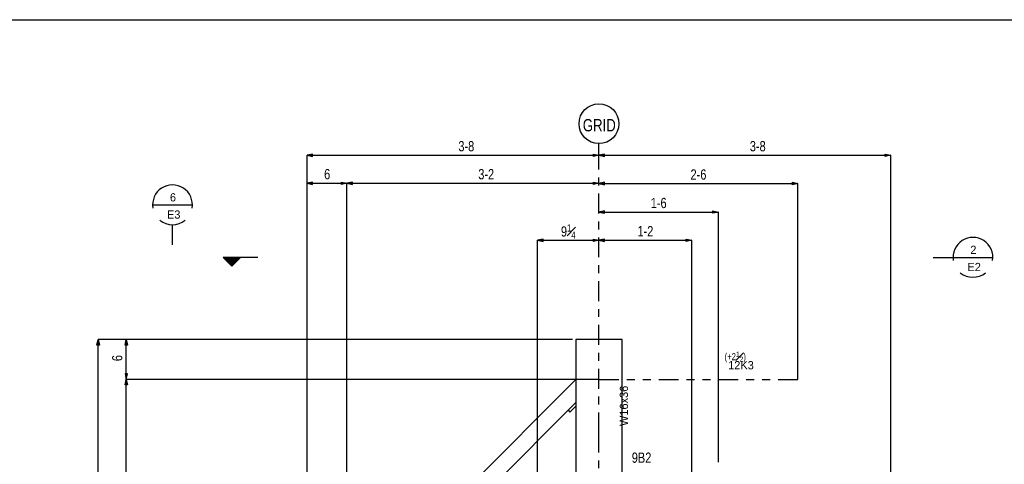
# Model space of a CAD drawing. Header units: inches. Extents: x -17.2 to 17.5, y -11.2 to 11.2.
# Tile 12 of 13: x -1.5 to 10.9, y 5.7 to 11.2. Entities that reach past the tile are written whole.
import ezdxf
from ezdxf.enums import TextEntityAlignment as Align

# ---------------------------------------------------------------- set-up
doc = ezdxf.new("R2010")
doc.units = ezdxf.units.IN
doc.header["$LTSCALE"] = 2.5
doc.header["$MEASUREMENT"] = 0
doc.linetypes.add('SDS2_7', pattern=[0.175, 0.1, -0.025, 0.025, -0.025])
doc.linetypes.add('SDS2_8', pattern=[0.2, 0.1, -0.02, 0.02, -0.02, 0.02, -0.02])
doc.layers.add('Layer_0', color=7, linetype='Continuous')
doc.styles.add('MTextWidth', font='txt', dxfattribs={"width": 0.8, "height": 0.2})

msp = doc.modelspace()

# ---------------------------------------------------------------- linework, layer by layer
at = {"color": 1, "linetype": 'Continuous'}
for p, q in [((5.823, 9.547), (5.823, 9.693)), ((2.225, 9.562), (2.156, 9.547)), ((2.156, 9.195), (2.156, 9.547)), ((2.156, 9.547), (2.225, 9.532)), ((2.156, 9.547), (5.823, 9.547)), ((2.225, 9.532), (2.225, 9.562)), ((5.754, 9.532), (5.754, 9.562)), ((5.754, 9.562), (5.823, 9.547)), ((5.823, 9.547), (5.754, 9.532)), ((5.892, 9.562), (5.823, 9.547)), ((5.823, 9.505), (5.823, 9.547)), ((5.823, 9.547), (5.892, 9.532)), ((5.823, 9.547), (9.489, 9.547)), ((5.823, 9.505), (5.823, 9.547)), ((5.892, 9.532), (5.892, 9.562)), ((9.42, 9.532), (9.42, 9.562)), ((9.42, 9.562), (9.489, 9.547)), ((9.489, 9.547), (9.42, 9.532)), ((9.489, 3.9), (9.489, 9.547)), ((2.225, 9.211), (2.156, 9.197)), ((2.156, 3.839), (2.156, 9.197)), ((2.156, 9.197), (2.225, 9.182)), ((2.156, 9.197), (2.656, 9.197)), ((2.225, 9.182), (2.225, 9.211)), ((2.587, 9.182), (2.587, 9.211)), ((2.587, 9.211), (2.656, 9.197)), ((2.656, 9.197), (2.587, 9.182)), ((2.725, 9.211), (2.656, 9.197)), ((2.656, 3.567), (2.656, 9.197)), ((2.656, 9.197), (2.725, 9.182)), ((2.656, 9.197), (5.823, 9.197)), ((2.656, 9.193), (2.656, 9.197)), ((2.725, 9.182), (2.725, 9.211)), ((5.754, 9.182), (5.754, 9.211)), ((5.754, 9.211), (5.823, 9.197)), ((5.823, 9.197), (5.754, 9.182)), ((5.892, 9.208), (5.823, 9.193)), ((5.823, 9.193), (5.823, 9.197)), ((5.823, 9.197), (5.823, 9.193)), ((5.823, 9.193), (5.892, 9.178)), ((5.823, 9.193), (8.323, 9.193)), ((5.892, 9.178), (5.892, 9.208)), ((8.254, 9.178), (8.254, 9.208)), ((8.254, 9.208), (8.323, 9.193)), ((8.323, 9.193), (8.254, 9.178)), ((8.323, 6.734), (8.323, 9.193)), ((0.214, 8.925), (0.714, 8.925)), ((5.892, 8.85), (5.823, 8.835)), ((5.823, 8.835), (5.823, 8.835)), ((5.823, 8.835), (5.892, 8.82)), ((5.823, 8.835), (7.323, 8.835)), ((5.892, 8.82), (5.892, 8.85)), ((7.254, 8.82), (7.254, 8.85)), ((7.254, 8.85), (7.323, 8.835)), ((7.323, 8.835), (7.254, 8.82)), ((7.323, 5.693), (7.323, 8.835)), ((0.464, 8.425), (0.464, 8.675)), ((5.121, 8.495), (5.052, 8.481)), ((5.052, 3.869), (5.052, 8.481)), ((5.052, 8.481), (5.121, 8.466)), ((5.052, 8.481), (5.823, 8.481)), ((5.121, 8.466), (5.121, 8.495)), ((5.754, 8.466), (5.754, 8.495)), ((5.754, 8.495), (5.823, 8.481)), ((5.823, 8.481), (5.754, 8.466)), ((5.892, 8.495), (5.823, 8.481)), ((5.823, 8.481), (5.823, 8.481)), ((5.823, 8.481), (5.892, 8.466)), ((5.823, 8.481), (6.989, 8.481)), ((5.823, 8.481), (5.823, 8.481)), ((5.892, 8.466), (5.892, 8.495)), ((6.92, 8.466), (6.92, 8.495)), ((6.92, 8.495), (6.989, 8.481)), ((6.989, 8.481), (6.92, 8.466)), ((6.989, 3.881), (6.989, 8.481)), ((1.1, 8.264), (1.209, 8.155)), ((1.537, 8.264), (1.1, 8.264)), ((1.301, 8.25), (1.117, 8.25)), ((1.283, 8.232), (1.135, 8.232)), ((1.266, 8.215), (1.152, 8.215)), ((1.248, 8.197), (1.17, 8.197)), ((1.231, 8.18), (1.187, 8.18)), ((1.209, 8.155), (1.318, 8.264)), ((10.022, 8.266), (10.272, 8.266)), ((10.272, 8.266), (10.772, 8.266)), ((1.213, 8.162), (1.205, 8.162)), ((-0.485, 7.165), (-0.47, 7.234)), ((-0.47, 3.567), (-0.47, 7.234)), ((-0.47, 7.234), (-0.455, 7.165)), ((-0.116, 7.234), (-0.47, 7.234)), ((-0.131, 7.165), (-0.116, 7.234)), ((-0.116, 6.734), (-0.116, 7.234)), ((-0.116, 7.234), (-0.101, 7.165)), ((5.49, 7.234), (-0.116, 7.234)), ((-0.455, 7.165), (-0.485, 7.165)), ((-0.101, 7.165), (-0.131, 7.165)), ((-0.101, 6.803), (-0.131, 6.803)), ((-0.131, 6.803), (-0.116, 6.734)), ((-0.131, 6.665), (-0.116, 6.734)), ((-0.116, 6.734), (-0.101, 6.803)), ((5.823, 6.734), (-0.116, 6.734)), ((-0.116, 3.567), (-0.116, 6.734)), ((-0.116, 6.734), (-0.101, 6.665)), ((5.823, 6.734), (-0.116, 6.734)), ((-0.101, 6.665), (-0.131, 6.665))]:
    msp.add_line(p, q, dxfattribs=at)
at = {"color": 1, "linetype": 'SDS2_7'}
msp.add_line((5.823, 6.067), (5.823, 9.547), dxfattribs=at)
at = {"color": 2, "linetype": 'Continuous'}
for p, q in [((1.108, 8.259), (1.31, 8.259)), ((1.126, 8.241), (1.292, 8.241)), ((1.143, 8.224), (1.275, 8.224)), ((1.161, 8.206), (1.257, 8.206)), ((1.178, 8.189), (1.24, 8.189)), ((1.222, 8.171), (1.196, 8.171))]:
    msp.add_line(p, q, dxfattribs=at)
at = {"color": 1, "linetype": 'Continuous'}
msp.add_circle((5.823, 9.944), 0.25, dxfattribs=at)
for centre, start, end in [((0.464, 8.925), 350.858, 189.142), ((0.464, 8.925), 230.5163, 309.4837), ((10.522, 8.266), 350.858, 189.142), ((10.522, 8.266), 230.5163, 309.4837)]:
    msp.add_arc(centre, 0.25, start, end, dxfattribs=at)
at = {"layer": 'Layer_0', "color": 2, "linetype": 'Continuous'}
for p, q in [((-17.25, 11.25), (17.25, 11.25)), ((6.114, 7.234), (5.531, 7.234)), ((5.531, 7.234), (5.531, 4.057)), ((6.114, 4.057), (6.114, 7.234)), ((5.525, 6.722), (2.6, 3.797)), ((5.531, 6.716), (5.525, 6.722)), ((2.886, 3.797), (5.531, 6.442)), ((5.531, 6.442), (5.435, 6.346)), ((5.435, 6.346), (5.457, 6.324)), ((5.457, 6.324), (5.531, 6.398))]:
    msp.add_line(p, q, dxfattribs=at)
at = {"layer": 'Layer_0', "color": 1, "linetype": 'SDS2_8'}
for p, q in [((5.823, 6.734), (8.323, 6.734)), ((5.823, 3.567), (5.823, 6.067))]:
    msp.add_line(p, q, dxfattribs=at)
at = {"layer": 'Layer_0', "color": 1, "linetype": 'Continuous'}
for p, q in [((5.531, 6.398), (5.528, 6.395)), ((5.528, 6.395), (5.531, 6.391))]:
    msp.add_line(p, q, dxfattribs=at)

# ---------------------------------------------------------------- texts
at = {"color": 2, "linetype": 'Continuous', "width": 0.8}
for s, height, p in [('GRID', 0.1548, (5.827, 9.848)), ('3-8', 0.129, (4.156, 9.597)), ('3-8', 0.129, (7.818, 9.597)), ('6', 0.129, (2.408, 9.246)), ('3-2', 0.129, (4.406, 9.246)), ('2-6', 0.129, (7.073, 9.242)), ('1-6', 0.129, (6.573, 8.884)), ('1-2', 0.129, (6.406, 8.53))]:
    msp.add_text(s, height=height, dxfattribs=at).set_placement(p, align=Align.CENTER)
at = {"color": 2, "linetype": 'Continuous'}
for s, height, p in [('6', 0.103, (0.47, 8.968)), ('E3', 0.1032, (0.479, 8.752)), ('2', 0.103, (10.527, 8.309)), ('E2', 0.1032, (10.537, 8.093))]:
    msp.add_text(s, height=height, dxfattribs=at).set_placement(p, align=Align.CENTER)
at = {"color": 2, "linetype": 'Continuous', "width": 0.8}
msp.add_text('6', height=0.129, rotation=90, dxfattribs=at).set_placement((-0.166, 7.001), align=Align.CENTER)
at = {"color": 2, "linetype": 'Continuous', "insert": (5.437, 8.5), "char_height": 0.12902, "attachment_point": 8, "style": 'MTextWidth'}
msp.add_mtext('\\A1;9{\\H0.70x;\\S1#4;}', dxfattribs=at)
at = {"layer": 'Layer_0', "color": 1, "linetype": 'Continuous'}
msp.add_text('12K3', height=0.1032, dxfattribs=at).set_placement((7.607, 6.963), align=Align.TOP_CENTER)
msp.add_text('W16x36', height=0.1032, rotation=90, dxfattribs=at).set_placement((6.084, 6.401), align=Align.TOP_CENTER)
at = {"layer": 'Layer_0', "color": 2, "linetype": 'Continuous', "width": 0.8}
msp.add_text('9B2', height=0.129, dxfattribs=at).set_placement((6.235, 5.686))
at = {"layer": 'Layer_0', "color": 1, "linetype": 'Continuous', "insert": (7.401, 7.082), "char_height": 0.09032, "attachment_point": 1, "style": 'MTextWidth'}
msp.add_mtext('\\A1;(+2{\\H0.70x;\\S1#2;})', dxfattribs=at)

doc.saveas('drawing.dxf')
